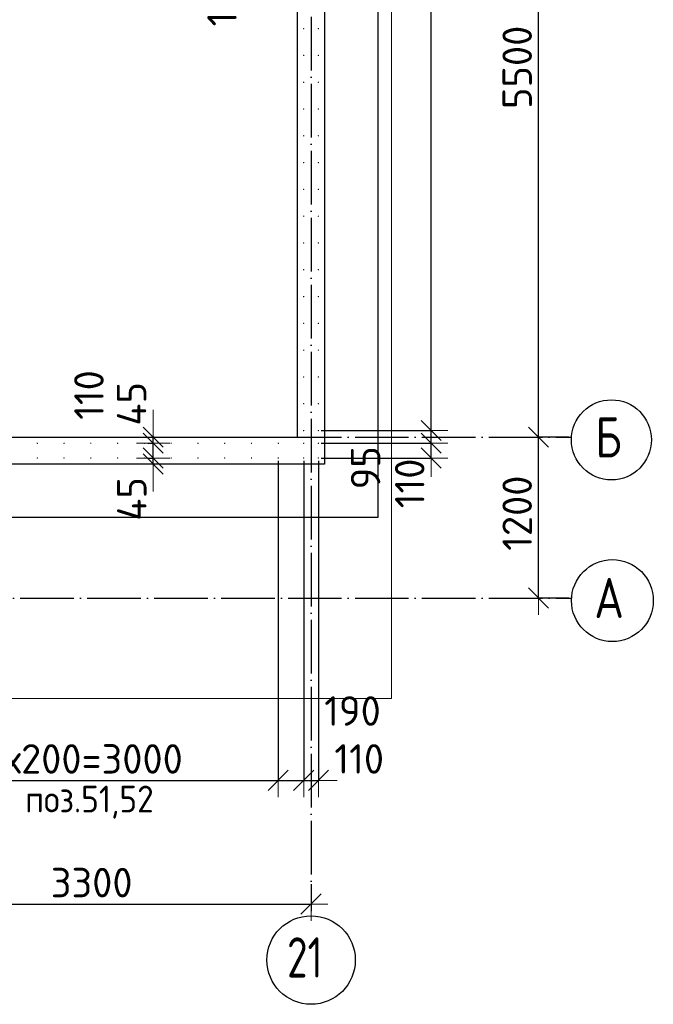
# Model space of a CAD drawing. Header units: millimetres. Extents: x 123094 to 184385, y 26948 to 48500.
# Tile 76 of 104: x 165203 to 169937, y 26967 to 34317. Entities that reach past the tile are written whole.
import ezdxf

# ---------------------------------------------------------------- set-up
doc = ezdxf.new("R2010")
doc.units = ezdxf.units.MM
doc.header["$PDMODE"] = 65
doc.linetypes.add('______11', pattern=[500, 400, -50, 0, -50])
doc.linetypes.add('______5', pattern=[1100, 800, -100, 100, -100])
for name, color, linetype, lineweight in [('Standard', 7, 'Continuous', 25), ('Арм.стержн. Выпуски', 180, 'Continuous', 35), ('Размерная линия_ общее', 7, 'Continuous', 13), ('Стена_ общее', 7, 'Continuous', 35), ('Фундамент_ общее', 7, 'Continuous', 35)]:
    doc.layers.add(name, color=color, linetype=linetype, lineweight=lineweight)
doc.layers.add('Осевая линия_ общее', color=7, linetype='______5', lineweight=13, true_color=0xa0a0a0)
doc.styles.add('ISOCPEUR', font='ISOCPEUR')
doc.dimstyles.new('DIMSTYLE_2', dxfattribs={"dimtxt": 220, "dimasz": 250, "dimexe": 0, "dimexo": 0, "dimgap": 110, "dimtad": 2, "dimdec": 0, "dimrnd": 5, "dimzin": 12, "dimdsep": 46, "dimtxsty": 'ISOCPEUR', "dimblk1": 'ALL_ML_STRICH', "dimblk2": 'ALL_ML_STRICH', "dimsah": 1, "dimcen": 0, "dimclrd": 7, "dimclre": 256, "dimclrt": 7, "dimadec": 0, "dimazin": 0, "dimtfac": 1, "dimtdec": 0, "dimtix": 1, "dimtmove": 2, "dimatfit": 3, "dimfxl": 0, "dimtzin": 0, "dimlwd": 0, "dimlwe": -3, "dimarcsym": 0})
doc.dimstyles.new('DIMSTYLE_3', dxfattribs={"dimtxt": 220, "dimasz": 250, "dimexe": 0, "dimexo": 0, "dimgap": 110, "dimtad": 2, "dimdec": 0, "dimrnd": 5, "dimzin": 12, "dimdsep": 46, "dimtxsty": 'ISOCPEUR', "dimblk1": 'ALL_ML_STRICH', "dimblk2": 'ALL_ML_STRICH', "dimsah": 1, "dimcen": 0, "dimclrd": 7, "dimclre": 256, "dimclrt": 7, "dimadec": 0, "dimazin": 0, "dimtfac": 1, "dimtdec": 0, "dimtix": 1, "dimtmove": 2, "dimatfit": 3, "dimfxl": 0, "dimtzin": 0, "dimlwd": 0, "dimlwe": -3, "dimarcsym": 0})
doc.dimstyles.new('DIMSTYLE_5', dxfattribs={"dimtxt": 220, "dimasz": 250, "dimexe": 0, "dimexo": 0, "dimgap": 110, "dimtad": 2, "dimdec": 0, "dimrnd": 5, "dimzin": 12, "dimdsep": 46, "dimtxsty": 'ISOCPEUR', "dimblk1": 'ALL_ML_STRICH', "dimblk2": 'ALL_ML_STRICH', "dimsah": 1, "dimcen": 0, "dimclrd": 7, "dimclre": 256, "dimclrt": 7, "dimadec": 0, "dimazin": 0, "dimtfac": 1, "dimtdec": 0, "dimtix": 1, "dimtmove": 2, "dimatfit": 3, "dimfxl": 0, "dimtvp": 1.2, "dimtzin": 0, "dimlwd": 0, "dimlwe": -3, "dimarcsym": 0})

# ---------------------------------------------------------------- blocks, each defined once
blk = doc.blocks.new('ALL_ML_STRICH')
at = {"color": 0, "linetype": 'ByBlock', "lineweight": -2}
for p, q in [((-0.3, -0.3), (0.3, 0.3)), ((0, -0.5), (0, 0.5)), ((-1, 0), (0.5, 0))]:
    blk.add_line(p, q, dxfattribs=at)
blk = doc.blocks.new('*D4')
at = {"layer": 'DEFPOINTS', "color": 7, "linetype": 'Continuous', "lineweight": 13, "transparency": 33554687}
for p in [(169325.4, 31200), (169080, 30000), (169325.4, 30000)]:
    blk.add_point(p, dxfattribs=at)
at = {"layer": 'Размерная линия_ общее', "color": 253, "linetype": 'Continuous', "lineweight": -2, "true_color": 0xa0a0a0, "transparency": 33554687}
for p, q in [((169305.4, 31200), (169080, 31200)), ((169305.4, 30000), (169080, 30000))]:
    blk.add_line(p, q, dxfattribs=at)
at = {"layer": 'Размерная линия_ общее', "color": 7, "linetype": 'Continuous', "lineweight": -2, "transparency": 33554687}
blk.add_line((169080, 30000), (169080, 31200), dxfattribs=at)
at = {"layer": 'Размерная линия_ общее', "color": 7, "linetype": 'Continuous', "lineweight": 13, "transparency": 33554687, "xscale": 250, "yscale": 250, "zscale": 250}
for p, rotation in [((169080, 31200), 90), ((169080, 30000), 270)]:
    blk.add_blockref('ALL_ML_STRICH', p, dxfattribs=dict(at, rotation=rotation))
at = {"layer": 'Размерная линия_ общее', "color": 7, "linetype": 'Continuous', "lineweight": 13, "transparency": 33554687, "insert": (168920, 30633), "char_height": 220, "width": 880, "attachment_point": 5, "rotation": 90, "style": 'ISOCPEUR'}
blk.add_mtext('\\A1;{1200}', dxfattribs=at)
blk = doc.blocks.new('*D5')
at = {"layer": 'DEFPOINTS', "color": 7, "linetype": 'Continuous', "lineweight": 13, "transparency": 33554687}
for p in [(169325.4, 36700), (169080, 31200), (169325.4, 31200)]:
    blk.add_point(p, dxfattribs=at)
at = {"layer": 'Размерная линия_ общее', "color": 253, "linetype": 'Continuous', "lineweight": -2, "true_color": 0xa0a0a0, "transparency": 33554687}
for p, q in [((169305.4, 36700), (169080, 36700)), ((169305.4, 31200), (169080, 31200))]:
    blk.add_line(p, q, dxfattribs=at)
at = {"layer": 'Размерная линия_ общее', "color": 7, "linetype": 'Continuous', "lineweight": -2, "transparency": 33554687}
blk.add_line((169080, 31200), (169080, 36700), dxfattribs=at)
at = {"layer": 'Размерная линия_ общее', "color": 7, "linetype": 'Continuous', "lineweight": 13, "transparency": 33554687, "xscale": 250, "yscale": 250, "zscale": 250}
for p, rotation in [((169080, 36700), 90), ((169080, 31200), 270)]:
    blk.add_blockref('ALL_ML_STRICH', p, dxfattribs=dict(at, rotation=rotation))
at = {"layer": 'Размерная линия_ общее', "color": 7, "linetype": 'Continuous', "lineweight": 13, "transparency": 33554687, "insert": (168920, 33961), "char_height": 220, "width": 880, "attachment_point": 5, "rotation": 90, "style": 'ISOCPEUR'}
blk.add_mtext('\\A1;{5500}', dxfattribs=at)
blk = doc.blocks.new('*D11')
at = {"layer": 'DEFPOINTS', "color": 7, "linetype": 'Continuous', "lineweight": 13, "transparency": 33554687}
for p in [(167435, 31155), (167435, 31045), (168276.8, 31045)]:
    blk.add_point(p, dxfattribs=at)
at = {"layer": 'Размерная линия_ общее', "color": 253, "linetype": 'Continuous', "lineweight": -2, "true_color": 0xa0a0a0, "transparency": 33554687}
for p, q in [((167455, 31155), (168276.8, 31155)), ((167455, 31045), (168276.8, 31045))]:
    blk.add_line(p, q, dxfattribs=at)
at = {"layer": 'Размерная линия_ общее', "color": 7, "linetype": 'Continuous', "lineweight": -2, "transparency": 33554687}
blk.add_line((168276.8, 31045), (168276.8, 31155), dxfattribs=at)
at = {"layer": 'Размерная линия_ общее', "color": 7, "linetype": 'Continuous', "lineweight": 13, "transparency": 33554687, "xscale": 250, "yscale": 250, "zscale": 250}
for p, rotation in [((168276.8, 31045), 270), ((168276.8, 31155), 90)]:
    blk.add_blockref('ALL_ML_STRICH', p, dxfattribs=dict(at, rotation=rotation))
at = {"layer": 'Размерная линия_ общее', "color": 7, "linetype": 'Continuous', "lineweight": 13, "transparency": 33554687, "insert": (168117.1, 30855.4), "char_height": 220, "width": 660, "attachment_point": 5, "rotation": 90, "style": 'ISOCPEUR'}
blk.add_mtext('\\A1;{110}', dxfattribs=at)
blk = doc.blocks.new('*D12')
at = {"layer": 'DEFPOINTS', "color": 7, "linetype": 'Continuous', "lineweight": 13, "transparency": 33554687}
for p in [(167435, 31250), (167435, 31155), (168276.8, 31155)]:
    blk.add_point(p, dxfattribs=at)
at = {"layer": 'Размерная линия_ общее', "color": 253, "linetype": 'Continuous', "lineweight": -2, "true_color": 0xa0a0a0, "transparency": 33554687}
for p, q in [((167455, 31250), (168276.8, 31250)), ((167455, 31155), (168276.8, 31155))]:
    blk.add_line(p, q, dxfattribs=at)
at = {"layer": 'Размерная линия_ общее', "color": 7, "linetype": 'Continuous', "lineweight": -2, "transparency": 33554687}
blk.add_line((168276.8, 31155), (168276.8, 31250), dxfattribs=at)
at = {"layer": 'Размерная линия_ общее', "color": 7, "linetype": 'Continuous', "lineweight": 13, "transparency": 33554687, "xscale": 250, "yscale": 250, "zscale": 250}
for p, rotation in [((168276.8, 31155), 270), ((168276.8, 31250), 90)]:
    blk.add_blockref('ALL_ML_STRICH', p, dxfattribs=dict(at, rotation=rotation))
at = {"layer": 'Размерная линия_ общее', "color": 7, "linetype": 'Continuous', "lineweight": 13, "transparency": 33554687, "insert": (167787.5, 30972.1), "char_height": 220, "width": 440, "attachment_point": 5, "rotation": 90, "style": 'ISOCPEUR'}
blk.add_mtext('\\A1;{95}', dxfattribs=at)
blk = doc.blocks.new('*D13')
at = {"layer": 'DEFPOINTS', "color": 7, "linetype": 'Continuous', "lineweight": 13, "transparency": 33554687}
for p in [(167435, 43850), (167435, 31250), (168276.8, 31250)]:
    blk.add_point(p, dxfattribs=at)
at = {"layer": 'Размерная линия_ общее', "color": 253, "linetype": 'Continuous', "lineweight": -2, "true_color": 0xa0a0a0, "transparency": 33554687}
for p, q in [((167455, 43850), (168276.8, 43850)), ((167455, 31250), (168276.8, 31250))]:
    blk.add_line(p, q, dxfattribs=at)
at = {"layer": 'Размерная линия_ общее', "color": 7, "linetype": 'Continuous', "lineweight": -2, "transparency": 33554687}
blk.add_line((168276.8, 31250), (168276.8, 43850), dxfattribs=at)
at = {"layer": 'Размерная линия_ общее', "color": 7, "linetype": 'Continuous', "lineweight": 13, "transparency": 33554687, "xscale": 250, "yscale": 250, "zscale": 250}
for p, rotation in [((168276.8, 43850), 90), ((168276.8, 31250), 270)]:
    blk.add_blockref('ALL_ML_STRICH', p, dxfattribs=dict(at, rotation=rotation))
at = {"layer": 'Размерная линия_ общее', "color": 7, "linetype": 'Continuous', "lineweight": 13, "transparency": 33554687, "insert": (168006.8, 36659), "char_height": 220, "width": 11, "attachment_point": 1, "rotation": 90, "line_spacing_factor": 0.60241, "style": 'ISOCPEUR'}
blk.add_mtext('63х200=12600', dxfattribs=at)
blk = doc.blocks.new('*D38')
at = {"layer": 'DEFPOINTS', "color": 7, "linetype": 'Continuous', "lineweight": 13, "transparency": 33554687}
for p in [(167380, 27883.7), (164080, 27797), (164080, 27715.7)]:
    blk.add_point(p, dxfattribs=at)
at = {"layer": 'Размерная линия_ общее', "color": 253, "linetype": 'Continuous', "lineweight": -2, "true_color": 0xa0a0a0, "transparency": 33554687}
for p, q in [((167380, 27863.7), (167380, 27715.7)), ((164080, 27777), (164080, 27715.7))]:
    blk.add_line(p, q, dxfattribs=at)
at = {"layer": 'Размерная линия_ общее', "color": 7, "linetype": 'Continuous', "lineweight": -2, "transparency": 33554687}
blk.add_line((164080, 27715.7), (167380, 27715.7), dxfattribs=at)
at = {"layer": 'Размерная линия_ общее', "color": 7, "linetype": 'Continuous', "lineweight": 13, "transparency": 33554687, "xscale": 250, "yscale": 250, "zscale": 250, "rotation": 180}
blk.add_blockref('ALL_ML_STRICH', (164080, 27715.7), dxfattribs=at)
at = {"layer": 'Размерная линия_ общее', "color": 7, "linetype": 'Continuous', "lineweight": 13, "transparency": 33554687, "xscale": 250, "yscale": 250, "zscale": 250}
blk.add_blockref('ALL_ML_STRICH', (167380, 27715.7), dxfattribs=at)
at = {"layer": 'Размерная линия_ общее', "color": 7, "linetype": 'Continuous', "lineweight": 13, "transparency": 33554687, "insert": (165741, 27875.7), "char_height": 220, "width": 880, "attachment_point": 5, "style": 'ISOCPEUR'}
blk.add_mtext('\\A1;{3300}', dxfattribs=at)
blk = doc.blocks.new('*D111')
at = {"layer": 'DEFPOINTS', "color": 7, "linetype": 'Continuous', "lineweight": 13, "transparency": 33554687}
for p in [(166145.4, 31045), (166200.8, 31000), (166240.1, 31000)]:
    blk.add_point(p, dxfattribs=at)
at = {"layer": 'Размерная линия_ общее', "color": 253, "linetype": 'Continuous', "lineweight": -2, "true_color": 0xa0a0a0, "transparency": 33554687}
for p, q in [((166165.4, 31045), (166200.8, 31045)), ((166220.1, 31000), (166200.8, 31000))]:
    blk.add_line(p, q, dxfattribs=at)
at = {"layer": 'Размерная линия_ общее', "color": 7, "linetype": 'Continuous', "lineweight": -2, "transparency": 33554687}
blk.add_line((166200.8, 31000), (166200.8, 31045), dxfattribs=at)
at = {"layer": 'Размерная линия_ общее', "color": 7, "linetype": 'Continuous', "lineweight": 13, "transparency": 33554687, "xscale": 250, "yscale": 250, "zscale": 250}
for p, rotation in [((166200.8, 31000), 270), ((166200.8, 31045), 90)]:
    blk.add_blockref('ALL_ML_STRICH', p, dxfattribs=dict(at, rotation=rotation))
at = {"layer": 'Размерная линия_ общее', "color": 7, "linetype": 'Continuous', "lineweight": 13, "transparency": 33554687, "insert": (166041.2, 30739.6), "char_height": 220, "width": 440, "attachment_point": 5, "rotation": 90, "style": 'ISOCPEUR'}
blk.add_mtext('\\A1;{45}', dxfattribs=at)
blk = doc.blocks.new('*D112')
at = {"layer": 'DEFPOINTS', "color": 7, "linetype": 'Continuous', "lineweight": 13, "transparency": 33554687}
for p in [(166140.4, 31155), (166145.4, 31045), (166200.8, 31045)]:
    blk.add_point(p, dxfattribs=at)
at = {"layer": 'Размерная линия_ общее', "color": 253, "linetype": 'Continuous', "lineweight": -2, "true_color": 0xa0a0a0, "transparency": 33554687}
for p, q in [((166160.4, 31155), (166200.8, 31155)), ((166165.4, 31045), (166200.8, 31045))]:
    blk.add_line(p, q, dxfattribs=at)
at = {"layer": 'Размерная линия_ общее', "color": 7, "linetype": 'Continuous', "lineweight": -2, "transparency": 33554687}
blk.add_line((166200.8, 31045), (166200.8, 31155), dxfattribs=at)
at = {"layer": 'Размерная линия_ общее', "color": 7, "linetype": 'Continuous', "lineweight": 13, "transparency": 33554687, "xscale": 250, "yscale": 250, "zscale": 250}
for p, rotation in [((166200.8, 31045), 270), ((166200.8, 31155), 90)]:
    blk.add_blockref('ALL_ML_STRICH', p, dxfattribs=dict(at, rotation=rotation))
at = {"layer": 'Размерная линия_ общее', "color": 7, "linetype": 'Continuous', "lineweight": 13, "transparency": 33554687, "insert": (165720.9, 31515.2), "char_height": 220, "width": 660, "attachment_point": 5, "rotation": 90, "style": 'ISOCPEUR'}
blk.add_mtext('\\A1;{110}', dxfattribs=at)
blk = doc.blocks.new('*D113')
at = {"layer": 'DEFPOINTS', "color": 7, "linetype": 'Continuous', "lineweight": 13, "transparency": 33554687}
for p in [(166229.2, 31200), (166140.4, 31155), (166200.8, 31155)]:
    blk.add_point(p, dxfattribs=at)
at = {"layer": 'Размерная линия_ общее', "color": 253, "linetype": 'Continuous', "lineweight": -2, "true_color": 0xa0a0a0, "transparency": 33554687}
for p, q in [((166209.2, 31200), (166200.8, 31200)), ((166160.4, 31155), (166200.8, 31155))]:
    blk.add_line(p, q, dxfattribs=at)
at = {"layer": 'Размерная линия_ общее', "color": 7, "linetype": 'Continuous', "lineweight": -2, "transparency": 33554687}
blk.add_line((166200.8, 31155), (166200.8, 31200), dxfattribs=at)
at = {"layer": 'Размерная линия_ общее', "color": 7, "linetype": 'Continuous', "lineweight": 13, "transparency": 33554687, "xscale": 250, "yscale": 250, "zscale": 250}
for p, rotation in [((166200.8, 31155), 270), ((166200.8, 31200), 90)]:
    blk.add_blockref('ALL_ML_STRICH', p, dxfattribs=dict(at, rotation=rotation))
at = {"layer": 'Размерная линия_ общее', "color": 7, "linetype": 'Continuous', "lineweight": 13, "transparency": 33554687, "insert": (166039.5, 31449.4), "char_height": 220, "width": 440, "attachment_point": 5, "rotation": 90, "style": 'ISOCPEUR'}
blk.add_mtext('\\A1;{45}', dxfattribs=at)
blk = doc.blocks.new('*D159')
at = {"layer": 'DEFPOINTS', "color": 7, "linetype": 'Continuous', "lineweight": 13, "transparency": 33554687}
for p in [(167325, 34563.7), (167435, 34558.7), (167435, 34503.3)]:
    blk.add_point(p, dxfattribs=at)
at = {"layer": 'Размерная линия_ общее', "color": 253, "linetype": 'Continuous', "lineweight": -2, "true_color": 0xa0a0a0, "transparency": 33554687}
for p, q in [((167325, 34543.7), (167325, 34503.3)), ((167435, 34538.7), (167435, 34503.3))]:
    blk.add_line(p, q, dxfattribs=at)
at = {"layer": 'Размерная линия_ общее', "color": 7, "linetype": 'Continuous', "lineweight": -2, "transparency": 33554687}
blk.add_line((167435, 34503.3), (167325, 34503.3), dxfattribs=at)
at = {"layer": 'Размерная линия_ общее', "color": 7, "linetype": 'Continuous', "lineweight": 13, "transparency": 33554687, "xscale": 250, "yscale": 250, "zscale": 250}
for p, rotation in [((167435, 34503.3), 360), ((167325, 34503.3), 180)]:
    blk.add_blockref('ALL_ML_STRICH', p, dxfattribs=dict(at, rotation=rotation))
at = {"layer": 'Размерная линия_ общее', "color": 7, "linetype": 'Continuous', "lineweight": 13, "transparency": 33554687, "insert": (166714.8, 34451.9), "char_height": 220, "width": 660, "attachment_point": 5, "rotation": 90, "style": 'ISOCPEUR'}
blk.add_mtext('\\A1;{110}', dxfattribs=at)
blk = doc.blocks.new('*D377')
at = {"layer": 'DEFPOINTS', "color": 7, "linetype": 'Continuous', "lineweight": 13, "transparency": 33554687}
for p in [(167135, 31045), (164135, 29795), (164135, 28639)]:
    blk.add_point(p, dxfattribs=at)
at = {"layer": 'Размерная линия_ общее', "color": 253, "linetype": 'Continuous', "lineweight": -2, "true_color": 0xa0a0a0, "transparency": 33554687}
for p, q in [((167135, 31025), (167135, 28639)), ((164135, 29775), (164135, 28639))]:
    blk.add_line(p, q, dxfattribs=at)
at = {"layer": 'Размерная линия_ общее', "color": 7, "linetype": 'Continuous', "lineweight": -2, "transparency": 33554687}
blk.add_line((164135, 28639), (167135, 28639), dxfattribs=at)
at = {"layer": 'Размерная линия_ общее', "color": 7, "linetype": 'Continuous', "lineweight": 13, "transparency": 33554687, "xscale": 250, "yscale": 250, "zscale": 250, "rotation": 180}
blk.add_blockref('ALL_ML_STRICH', (164135, 28639), dxfattribs=at)
at = {"layer": 'Размерная линия_ общее', "color": 7, "linetype": 'Continuous', "lineweight": 13, "transparency": 33554687, "xscale": 250, "yscale": 250, "zscale": 250}
blk.add_blockref('ALL_ML_STRICH', (167135, 28639), dxfattribs=at)
at = {"layer": 'Размерная линия_ общее', "color": 7, "linetype": 'Continuous', "lineweight": 13, "transparency": 33554687, "insert": (164821, 28909), "char_height": 220, "width": 11, "attachment_point": 1, "line_spacing_factor": 0.60241, "style": 'ISOCPEUR'}
blk.add_mtext('15х200=3000', dxfattribs=at)
blk = doc.blocks.new('*D378')
at = {"layer": 'DEFPOINTS', "color": 7, "linetype": 'Continuous', "lineweight": 13, "transparency": 33554687}
for p in [(167135, 31045), (167325, 31045), (167135, 28639)]:
    blk.add_point(p, dxfattribs=at)
at = {"layer": 'Размерная линия_ общее', "color": 253, "linetype": 'Continuous', "lineweight": -2, "true_color": 0xa0a0a0, "transparency": 33554687}
for p, q in [((167135, 31025), (167135, 28639)), ((167325, 31025), (167325, 28639))]:
    blk.add_line(p, q, dxfattribs=at)
at = {"layer": 'Размерная линия_ общее', "color": 7, "linetype": 'Continuous', "lineweight": -2, "transparency": 33554687}
blk.add_line((167135, 28639), (167325, 28639), dxfattribs=at)
at = {"layer": 'Размерная линия_ общее', "color": 7, "linetype": 'Continuous', "lineweight": 13, "transparency": 33554687, "xscale": 250, "yscale": 250, "zscale": 250, "rotation": 180}
blk.add_blockref('ALL_ML_STRICH', (167135, 28639), dxfattribs=at)
at = {"layer": 'Размерная линия_ общее', "color": 7, "linetype": 'Continuous', "lineweight": 13, "transparency": 33554687, "xscale": 250, "yscale": 250, "zscale": 250}
blk.add_blockref('ALL_ML_STRICH', (167325, 28639), dxfattribs=at)
at = {"layer": 'Размерная линия_ общее', "color": 7, "linetype": 'Continuous', "lineweight": 13, "transparency": 33554687, "insert": (167689.8, 29156.6), "char_height": 220, "width": 660, "attachment_point": 5, "style": 'ISOCPEUR'}
blk.add_mtext('\\A1;{190}', dxfattribs=at)
blk = doc.blocks.new('*D379')
at = {"layer": 'DEFPOINTS', "color": 7, "linetype": 'Continuous', "lineweight": 13, "transparency": 33554687}
for p in [(167325, 31045), (167435, 31045), (167325, 28639)]:
    blk.add_point(p, dxfattribs=at)
at = {"layer": 'Размерная линия_ общее', "color": 253, "linetype": 'Continuous', "lineweight": -2, "true_color": 0xa0a0a0, "transparency": 33554687}
for p, q in [((167325, 31025), (167325, 28639)), ((167435, 31025), (167435, 28639))]:
    blk.add_line(p, q, dxfattribs=at)
at = {"layer": 'Размерная линия_ общее', "color": 7, "linetype": 'Continuous', "lineweight": -2, "transparency": 33554687}
blk.add_line((167325, 28639), (167435, 28639), dxfattribs=at)
at = {"layer": 'Размерная линия_ общее', "color": 7, "linetype": 'Continuous', "lineweight": 13, "transparency": 33554687, "xscale": 250, "yscale": 250, "zscale": 250}
blk.add_blockref('ALL_ML_STRICH', (167435, 28639), dxfattribs=at)
at = {"layer": 'Размерная линия_ общее', "color": 7, "linetype": 'Continuous', "lineweight": 13, "transparency": 33554687, "xscale": 250, "yscale": 250, "zscale": 250, "rotation": 180}
blk.add_blockref('ALL_ML_STRICH', (167325, 28639), dxfattribs=at)
at = {"layer": 'Размерная линия_ общее', "color": 7, "linetype": 'Continuous', "lineweight": 13, "transparency": 33554687, "insert": (167739.7, 28799), "char_height": 220, "width": 660, "attachment_point": 5, "style": 'ISOCPEUR'}
blk.add_mtext('\\A1;{110}', dxfattribs=at)

msp = doc.modelspace()

# ---------------------------------------------------------------- hatches: boundary and pattern name
at = {"layer": 'Арм.стержн. Выпуски', "linetype": 'Continuous', "lineweight": 35, "transparency": 33554687}
for points in [[(167330, 34250), (167329.6, 34251.9), (167328.5, 34253.5), (167326.9, 34254.6), (167325, 34255), (167323.1, 34254.6), (167321.5, 34253.5), (167320.4, 34251.9), (167320, 34250), (167320.4, 34248.1), (167321.5, 34246.5), (167323.1, 34245.4), (167325, 34245), (167326.9, 34245.4), (167328.5, 34246.5), (167329.6, 34248.1)], [(167440, 34250), (167439.6, 34251.9), (167438.5, 34253.5), (167436.9, 34254.6), (167435, 34255), (167433.1, 34254.6), (167431.5, 34253.5), (167430.4, 34251.9), (167430, 34250), (167430.4, 34248.1), (167431.5, 34246.5), (167433.1, 34245.4), (167435, 34245), (167436.9, 34245.4), (167438.5, 34246.5), (167439.6, 34248.1)], [(167330, 34050), (167329.6, 34051.9), (167328.5, 34053.5), (167326.9, 34054.6), (167325, 34055), (167323.1, 34054.6), (167321.5, 34053.5), (167320.4, 34051.9), (167320, 34050), (167320.4, 34048.1), (167321.5, 34046.5), (167323.1, 34045.4), (167325, 34045), (167326.9, 34045.4), (167328.5, 34046.5), (167329.6, 34048.1)], [(167440, 34050), (167439.6, 34051.9), (167438.5, 34053.5), (167436.9, 34054.6), (167435, 34055), (167433.1, 34054.6), (167431.5, 34053.5), (167430.4, 34051.9), (167430, 34050), (167430.4, 34048.1), (167431.5, 34046.5), (167433.1, 34045.4), (167435, 34045), (167436.9, 34045.4), (167438.5, 34046.5), (167439.6, 34048.1)], [(167330, 33850), (167329.6, 33851.9), (167328.5, 33853.5), (167326.9, 33854.6), (167325, 33855), (167323.1, 33854.6), (167321.5, 33853.5), (167320.4, 33851.9), (167320, 33850), (167320.4, 33848.1), (167321.5, 33846.5), (167323.1, 33845.4), (167325, 33845), (167326.9, 33845.4), (167328.5, 33846.5), (167329.6, 33848.1)], [(167440, 33850), (167439.6, 33851.9), (167438.5, 33853.5), (167436.9, 33854.6), (167435, 33855), (167433.1, 33854.6), (167431.5, 33853.5), (167430.4, 33851.9), (167430, 33850), (167430.4, 33848.1), (167431.5, 33846.5), (167433.1, 33845.4), (167435, 33845), (167436.9, 33845.4), (167438.5, 33846.5), (167439.6, 33848.1)], [(167330, 33650), (167329.6, 33651.9), (167328.5, 33653.5), (167326.9, 33654.6), (167325, 33655), (167323.1, 33654.6), (167321.5, 33653.5), (167320.4, 33651.9), (167320, 33650), (167320.4, 33648.1), (167321.5, 33646.5), (167323.1, 33645.4), (167325, 33645), (167326.9, 33645.4), (167328.5, 33646.5), (167329.6, 33648.1)], [(167440, 33650), (167439.6, 33651.9), (167438.5, 33653.5), (167436.9, 33654.6), (167435, 33655), (167433.1, 33654.6), (167431.5, 33653.5), (167430.4, 33651.9), (167430, 33650), (167430.4, 33648.1), (167431.5, 33646.5), (167433.1, 33645.4), (167435, 33645), (167436.9, 33645.4), (167438.5, 33646.5), (167439.6, 33648.1)], [(167330, 33450), (167329.6, 33451.9), (167328.5, 33453.5), (167326.9, 33454.6), (167325, 33455), (167323.1, 33454.6), (167321.5, 33453.5), (167320.4, 33451.9), (167320, 33450), (167320.4, 33448.1), (167321.5, 33446.5), (167323.1, 33445.4), (167325, 33445), (167326.9, 33445.4), (167328.5, 33446.5), (167329.6, 33448.1)], [(167440, 33450), (167439.6, 33451.9), (167438.5, 33453.5), (167436.9, 33454.6), (167435, 33455), (167433.1, 33454.6), (167431.5, 33453.5), (167430.4, 33451.9), (167430, 33450), (167430.4, 33448.1), (167431.5, 33446.5), (167433.1, 33445.4), (167435, 33445), (167436.9, 33445.4), (167438.5, 33446.5), (167439.6, 33448.1)], [(167330, 33250), (167329.6, 33251.9), (167328.5, 33253.5), (167326.9, 33254.6), (167325, 33255), (167323.1, 33254.6), (167321.5, 33253.5), (167320.4, 33251.9), (167320, 33250), (167320.4, 33248.1), (167321.5, 33246.5), (167323.1, 33245.4), (167325, 33245), (167326.9, 33245.4), (167328.5, 33246.5), (167329.6, 33248.1)], [(167440, 33250), (167439.6, 33251.9), (167438.5, 33253.5), (167436.9, 33254.6), (167435, 33255), (167433.1, 33254.6), (167431.5, 33253.5), (167430.4, 33251.9), (167430, 33250), (167430.4, 33248.1), (167431.5, 33246.5), (167433.1, 33245.4), (167435, 33245), (167436.9, 33245.4), (167438.5, 33246.5), (167439.6, 33248.1)], [(167330, 33050), (167329.6, 33051.9), (167328.5, 33053.5), (167326.9, 33054.6), (167325, 33055), (167323.1, 33054.6), (167321.5, 33053.5), (167320.4, 33051.9), (167320, 33050), (167320.4, 33048.1), (167321.5, 33046.5), (167323.1, 33045.4), (167325, 33045), (167326.9, 33045.4), (167328.5, 33046.5), (167329.6, 33048.1)], [(167440, 33050), (167439.6, 33051.9), (167438.5, 33053.5), (167436.9, 33054.6), (167435, 33055), (167433.1, 33054.6), (167431.5, 33053.5), (167430.4, 33051.9), (167430, 33050), (167430.4, 33048.1), (167431.5, 33046.5), (167433.1, 33045.4), (167435, 33045), (167436.9, 33045.4), (167438.5, 33046.5), (167439.6, 33048.1)], [(167330, 32850), (167329.6, 32851.9), (167328.5, 32853.5), (167326.9, 32854.6), (167325, 32855), (167323.1, 32854.6), (167321.5, 32853.5), (167320.4, 32851.9), (167320, 32850), (167320.4, 32848.1), (167321.5, 32846.5), (167323.1, 32845.4), (167325, 32845), (167326.9, 32845.4), (167328.5, 32846.5), (167329.6, 32848.1)], [(167440, 32850), (167439.6, 32851.9), (167438.5, 32853.5), (167436.9, 32854.6), (167435, 32855), (167433.1, 32854.6), (167431.5, 32853.5), (167430.4, 32851.9), (167430, 32850), (167430.4, 32848.1), (167431.5, 32846.5), (167433.1, 32845.4), (167435, 32845), (167436.9, 32845.4), (167438.5, 32846.5), (167439.6, 32848.1)], [(167330, 32650), (167329.6, 32651.9), (167328.5, 32653.5), (167326.9, 32654.6), (167325, 32655), (167323.1, 32654.6), (167321.5, 32653.5), (167320.4, 32651.9), (167320, 32650), (167320.4, 32648.1), (167321.5, 32646.5), (167323.1, 32645.4), (167325, 32645), (167326.9, 32645.4), (167328.5, 32646.5), (167329.6, 32648.1)], [(167440, 32650), (167439.6, 32651.9), (167438.5, 32653.5), (167436.9, 32654.6), (167435, 32655), (167433.1, 32654.6), (167431.5, 32653.5), (167430.4, 32651.9), (167430, 32650), (167430.4, 32648.1), (167431.5, 32646.5), (167433.1, 32645.4), (167435, 32645), (167436.9, 32645.4), (167438.5, 32646.5), (167439.6, 32648.1)], [(167330, 32450), (167329.6, 32451.9), (167328.5, 32453.5), (167326.9, 32454.6), (167325, 32455), (167323.1, 32454.6), (167321.5, 32453.5), (167320.4, 32451.9), (167320, 32450), (167320.4, 32448.1), (167321.5, 32446.5), (167323.1, 32445.4), (167325, 32445), (167326.9, 32445.4), (167328.5, 32446.5), (167329.6, 32448.1)], [(167440, 32450), (167439.6, 32451.9), (167438.5, 32453.5), (167436.9, 32454.6), (167435, 32455), (167433.1, 32454.6), (167431.5, 32453.5), (167430.4, 32451.9), (167430, 32450), (167430.4, 32448.1), (167431.5, 32446.5), (167433.1, 32445.4), (167435, 32445), (167436.9, 32445.4), (167438.5, 32446.5), (167439.6, 32448.1)], [(167330, 32250), (167329.6, 32251.9), (167328.5, 32253.5), (167326.9, 32254.6), (167325, 32255), (167323.1, 32254.6), (167321.5, 32253.5), (167320.4, 32251.9), (167320, 32250), (167320.4, 32248.1), (167321.5, 32246.5), (167323.1, 32245.4), (167325, 32245), (167326.9, 32245.4), (167328.5, 32246.5), (167329.6, 32248.1)], [(167440, 32250), (167439.6, 32251.9), (167438.5, 32253.5), (167436.9, 32254.6), (167435, 32255), (167433.1, 32254.6), (167431.5, 32253.5), (167430.4, 32251.9), (167430, 32250), (167430.4, 32248.1), (167431.5, 32246.5), (167433.1, 32245.4), (167435, 32245), (167436.9, 32245.4), (167438.5, 32246.5), (167439.6, 32248.1)], [(167330, 32050), (167329.6, 32051.9), (167328.5, 32053.5), (167326.9, 32054.6), (167325, 32055), (167323.1, 32054.6), (167321.5, 32053.5), (167320.4, 32051.9), (167320, 32050), (167320.4, 32048.1), (167321.5, 32046.5), (167323.1, 32045.4), (167325, 32045), (167326.9, 32045.4), (167328.5, 32046.5), (167329.6, 32048.1)], [(167440, 32050), (167439.6, 32051.9), (167438.5, 32053.5), (167436.9, 32054.6), (167435, 32055), (167433.1, 32054.6), (167431.5, 32053.5), (167430.4, 32051.9), (167430, 32050), (167430.4, 32048.1), (167431.5, 32046.5), (167433.1, 32045.4), (167435, 32045), (167436.9, 32045.4), (167438.5, 32046.5), (167439.6, 32048.1)], [(167330, 31850), (167329.6, 31851.9), (167328.5, 31853.5), (167326.9, 31854.6), (167325, 31855), (167323.1, 31854.6), (167321.5, 31853.5), (167320.4, 31851.9), (167320, 31850), (167320.4, 31848.1), (167321.5, 31846.5), (167323.1, 31845.4), (167325, 31845), (167326.9, 31845.4), (167328.5, 31846.5), (167329.6, 31848.1)], [(167440, 31850), (167439.6, 31851.9), (167438.5, 31853.5), (167436.9, 31854.6), (167435, 31855), (167433.1, 31854.6), (167431.5, 31853.5), (167430.4, 31851.9), (167430, 31850), (167430.4, 31848.1), (167431.5, 31846.5), (167433.1, 31845.4), (167435, 31845), (167436.9, 31845.4), (167438.5, 31846.5), (167439.6, 31848.1)], [(167330, 31650), (167329.6, 31651.9), (167328.5, 31653.5), (167326.9, 31654.6), (167325, 31655), (167323.1, 31654.6), (167321.5, 31653.5), (167320.4, 31651.9), (167320, 31650), (167320.4, 31648.1), (167321.5, 31646.5), (167323.1, 31645.4), (167325, 31645), (167326.9, 31645.4), (167328.5, 31646.5), (167329.6, 31648.1)], [(167440, 31650), (167439.6, 31651.9), (167438.5, 31653.5), (167436.9, 31654.6), (167435, 31655), (167433.1, 31654.6), (167431.5, 31653.5), (167430.4, 31651.9), (167430, 31650), (167430.4, 31648.1), (167431.5, 31646.5), (167433.1, 31645.4), (167435, 31645), (167436.9, 31645.4), (167438.5, 31646.5), (167439.6, 31648.1)], [(167330, 31450), (167329.6, 31451.9), (167328.5, 31453.5), (167326.9, 31454.6), (167325, 31455), (167323.1, 31454.6), (167321.5, 31453.5), (167320.4, 31451.9), (167320, 31450), (167320.4, 31448.1), (167321.5, 31446.5), (167323.1, 31445.4), (167325, 31445), (167326.9, 31445.4), (167328.5, 31446.5), (167329.6, 31448.1)], [(167440, 31450), (167439.6, 31451.9), (167438.5, 31453.5), (167436.9, 31454.6), (167435, 31455), (167433.1, 31454.6), (167431.5, 31453.5), (167430.4, 31451.9), (167430, 31450), (167430.4, 31448.1), (167431.5, 31446.5), (167433.1, 31445.4), (167435, 31445), (167436.9, 31445.4), (167438.5, 31446.5), (167439.6, 31448.1)], [(167330, 31250), (167329.6, 31251.9), (167328.5, 31253.5), (167326.9, 31254.6), (167325, 31255), (167323.1, 31254.6), (167321.5, 31253.5), (167320.4, 31251.9), (167320, 31250), (167320.4, 31248.1), (167321.5, 31246.5), (167323.1, 31245.4), (167325, 31245), (167326.9, 31245.4), (167328.5, 31246.5), (167329.6, 31248.1)], [(167440, 31250), (167439.6, 31251.9), (167438.5, 31253.5), (167436.9, 31254.6), (167435, 31255), (167433.1, 31254.6), (167431.5, 31253.5), (167430.4, 31251.9), (167430, 31250), (167430.4, 31248.1), (167431.5, 31246.5), (167433.1, 31245.4), (167435, 31245), (167436.9, 31245.4), (167438.5, 31246.5), (167439.6, 31248.1)], [(165340, 31155), (165339.6, 31156.9), (165338.5, 31158.5), (165336.9, 31159.6), (165335, 31160), (165333.1, 31159.6), (165331.5, 31158.5), (165330.4, 31156.9), (165330, 31155), (165330.4, 31153.1), (165331.5, 31151.5), (165333.1, 31150.4), (165335, 31150), (165336.9, 31150.4), (165338.5, 31151.5), (165339.6, 31153.1)], [(165540, 31155), (165539.6, 31156.9), (165538.5, 31158.5), (165536.9, 31159.6), (165535, 31160), (165533.1, 31159.6), (165531.5, 31158.5), (165530.4, 31156.9), (165530, 31155), (165530.4, 31153.1), (165531.5, 31151.5), (165533.1, 31150.4), (165535, 31150), (165536.9, 31150.4), (165538.5, 31151.5), (165539.6, 31153.1)], [(165740, 31155), (165739.6, 31156.9), (165738.5, 31158.5), (165736.9, 31159.6), (165735, 31160), (165733.1, 31159.6), (165731.5, 31158.5), (165730.4, 31156.9), (165730, 31155), (165730.4, 31153.1), (165731.5, 31151.5), (165733.1, 31150.4), (165735, 31150), (165736.9, 31150.4), (165738.5, 31151.5), (165739.6, 31153.1)], [(165940, 31155), (165939.6, 31156.9), (165938.5, 31158.5), (165936.9, 31159.6), (165935, 31160), (165933.1, 31159.6), (165931.5, 31158.5), (165930.4, 31156.9), (165930, 31155), (165930.4, 31153.1), (165931.5, 31151.5), (165933.1, 31150.4), (165935, 31150), (165936.9, 31150.4), (165938.5, 31151.5), (165939.6, 31153.1)], [(166140, 31155), (166139.6, 31156.9), (166138.5, 31158.5), (166136.9, 31159.6), (166135, 31160), (166133.1, 31159.6), (166131.5, 31158.5), (166130.4, 31156.9), (166130, 31155), (166130.4, 31153.1), (166131.5, 31151.5), (166133.1, 31150.4), (166135, 31150), (166136.9, 31150.4), (166138.5, 31151.5), (166139.6, 31153.1)], [(166340, 31155), (166339.6, 31156.9), (166338.5, 31158.5), (166336.9, 31159.6), (166335, 31160), (166333.1, 31159.6), (166331.5, 31158.5), (166330.4, 31156.9), (166330, 31155), (166330.4, 31153.1), (166331.5, 31151.5), (166333.1, 31150.4), (166335, 31150), (166336.9, 31150.4), (166338.5, 31151.5), (166339.6, 31153.1)], [(166540, 31155), (166539.6, 31156.9), (166538.5, 31158.5), (166536.9, 31159.6), (166535, 31160), (166533.1, 31159.6), (166531.5, 31158.5), (166530.4, 31156.9), (166530, 31155), (166530.4, 31153.1), (166531.5, 31151.5), (166533.1, 31150.4), (166535, 31150), (166536.9, 31150.4), (166538.5, 31151.5), (166539.6, 31153.1)], [(166740, 31155), (166739.6, 31156.9), (166738.5, 31158.5), (166736.9, 31159.6), (166735, 31160), (166733.1, 31159.6), (166731.5, 31158.5), (166730.4, 31156.9), (166730, 31155), (166730.4, 31153.1), (166731.5, 31151.5), (166733.1, 31150.4), (166735, 31150), (166736.9, 31150.4), (166738.5, 31151.5), (166739.6, 31153.1)], [(166940, 31155), (166939.6, 31156.9), (166938.5, 31158.5), (166936.9, 31159.6), (166935, 31160), (166933.1, 31159.6), (166931.5, 31158.5), (166930.4, 31156.9), (166930, 31155), (166930.4, 31153.1), (166931.5, 31151.5), (166933.1, 31150.4), (166935, 31150), (166936.9, 31150.4), (166938.5, 31151.5), (166939.6, 31153.1)], [(167140, 31155), (167139.6, 31156.9), (167138.5, 31158.5), (167136.9, 31159.6), (167135, 31160), (167133.1, 31159.6), (167131.5, 31158.5), (167130.4, 31156.9), (167130, 31155), (167130.4, 31153.1), (167131.5, 31151.5), (167133.1, 31150.4), (167135, 31150), (167136.9, 31150.4), (167138.5, 31151.5), (167139.6, 31153.1)], [(167330, 31155), (167329.6, 31156.9), (167328.5, 31158.5), (167326.9, 31159.6), (167325, 31160), (167323.1, 31159.6), (167321.5, 31158.5), (167320.4, 31156.9), (167320, 31155), (167320.4, 31153.1), (167321.5, 31151.5), (167323.1, 31150.4), (167325, 31150), (167326.9, 31150.4), (167328.5, 31151.5), (167329.6, 31153.1)], [(167440, 31155), (167439.6, 31156.9), (167438.5, 31158.5), (167436.9, 31159.6), (167435, 31160), (167433.1, 31159.6), (167431.5, 31158.5), (167430.4, 31156.9), (167430, 31155), (167430.4, 31153.1), (167431.5, 31151.5), (167433.1, 31150.4), (167435, 31150), (167436.9, 31150.4), (167438.5, 31151.5), (167439.6, 31153.1)], [(165340, 31045), (165339.6, 31046.9), (165338.5, 31048.5), (165336.9, 31049.6), (165335, 31050), (165333.1, 31049.6), (165331.5, 31048.5), (165330.4, 31046.9), (165330, 31045), (165330.4, 31043.1), (165331.5, 31041.5), (165333.1, 31040.4), (165335, 31040), (165336.9, 31040.4), (165338.5, 31041.5), (165339.6, 31043.1)], [(165540, 31045), (165539.6, 31046.9), (165538.5, 31048.5), (165536.9, 31049.6), (165535, 31050), (165533.1, 31049.6), (165531.5, 31048.5), (165530.4, 31046.9), (165530, 31045), (165530.4, 31043.1), (165531.5, 31041.5), (165533.1, 31040.4), (165535, 31040), (165536.9, 31040.4), (165538.5, 31041.5), (165539.6, 31043.1)], [(165740, 31045), (165739.6, 31046.9), (165738.5, 31048.5), (165736.9, 31049.6), (165735, 31050), (165733.1, 31049.6), (165731.5, 31048.5), (165730.4, 31046.9), (165730, 31045), (165730.4, 31043.1), (165731.5, 31041.5), (165733.1, 31040.4), (165735, 31040), (165736.9, 31040.4), (165738.5, 31041.5), (165739.6, 31043.1)], [(165940, 31045), (165939.6, 31046.9), (165938.5, 31048.5), (165936.9, 31049.6), (165935, 31050), (165933.1, 31049.6), (165931.5, 31048.5), (165930.4, 31046.9), (165930, 31045), (165930.4, 31043.1), (165931.5, 31041.5), (165933.1, 31040.4), (165935, 31040), (165936.9, 31040.4), (165938.5, 31041.5), (165939.6, 31043.1)], [(166140, 31045), (166139.6, 31046.9), (166138.5, 31048.5), (166136.9, 31049.6), (166135, 31050), (166133.1, 31049.6), (166131.5, 31048.5), (166130.4, 31046.9), (166130, 31045), (166130.4, 31043.1), (166131.5, 31041.5), (166133.1, 31040.4), (166135, 31040), (166136.9, 31040.4), (166138.5, 31041.5), (166139.6, 31043.1)], [(166340, 31045), (166339.6, 31046.9), (166338.5, 31048.5), (166336.9, 31049.6), (166335, 31050), (166333.1, 31049.6), (166331.5, 31048.5), (166330.4, 31046.9), (166330, 31045), (166330.4, 31043.1), (166331.5, 31041.5), (166333.1, 31040.4), (166335, 31040), (166336.9, 31040.4), (166338.5, 31041.5), (166339.6, 31043.1)], [(166540, 31045), (166539.6, 31046.9), (166538.5, 31048.5), (166536.9, 31049.6), (166535, 31050), (166533.1, 31049.6), (166531.5, 31048.5), (166530.4, 31046.9), (166530, 31045), (166530.4, 31043.1), (166531.5, 31041.5), (166533.1, 31040.4), (166535, 31040), (166536.9, 31040.4), (166538.5, 31041.5), (166539.6, 31043.1)], [(166740, 31045), (166739.6, 31046.9), (166738.5, 31048.5), (166736.9, 31049.6), (166735, 31050), (166733.1, 31049.6), (166731.5, 31048.5), (166730.4, 31046.9), (166730, 31045), (166730.4, 31043.1), (166731.5, 31041.5), (166733.1, 31040.4), (166735, 31040), (166736.9, 31040.4), (166738.5, 31041.5), (166739.6, 31043.1)], [(166940, 31045), (166939.6, 31046.9), (166938.5, 31048.5), (166936.9, 31049.6), (166935, 31050), (166933.1, 31049.6), (166931.5, 31048.5), (166930.4, 31046.9), (166930, 31045), (166930.4, 31043.1), (166931.5, 31041.5), (166933.1, 31040.4), (166935, 31040), (166936.9, 31040.4), (166938.5, 31041.5), (166939.6, 31043.1)], [(167140, 31045), (167139.6, 31046.9), (167138.5, 31048.5), (167136.9, 31049.6), (167135, 31050), (167133.1, 31049.6), (167131.5, 31048.5), (167130.4, 31046.9), (167130, 31045), (167130.4, 31043.1), (167131.5, 31041.5), (167133.1, 31040.4), (167135, 31040), (167136.9, 31040.4), (167138.5, 31041.5), (167139.6, 31043.1)], [(167330, 31045), (167329.6, 31046.9), (167328.5, 31048.5), (167326.9, 31049.6), (167325, 31050), (167323.1, 31049.6), (167321.5, 31048.5), (167320.4, 31046.9), (167320, 31045), (167320.4, 31043.1), (167321.5, 31041.5), (167323.1, 31040.4), (167325, 31040), (167326.9, 31040.4), (167328.5, 31041.5), (167329.6, 31043.1)], [(167440, 31045), (167439.6, 31046.9), (167438.5, 31048.5), (167436.9, 31049.6), (167435, 31050), (167433.1, 31049.6), (167431.5, 31048.5), (167430.4, 31046.9), (167430, 31045), (167430.4, 31043.1), (167431.5, 31041.5), (167433.1, 31040.4), (167435, 31040), (167436.9, 31040.4), (167438.5, 31041.5), (167439.6, 31043.1)]]:
    msp.add_hatch(color=4, dxfattribs=at).paths.add_polyline_path(points)

# ---------------------------------------------------------------- linework, layer by layer
at = {"layer": 'Standard', "color": 7, "linetype": 'Continuous', "lineweight": 13, "transparency": 33554687}
msp.add_lwpolyline([(125100, 29250), (167980, 29250), (167980, 48500), (125100, 48500), (125100, 29250)], dxfattribs=at)
at = {"layer": 'Осевая линия_ общее', "color": 253, "linetype": '______11', "lineweight": -3, "true_color": 0xa0a0a0, "transparency": 33554687}
for p, q in [((167380, 46340), (167380, 27662.1)), ((125200, 31200), (169325.4, 31200)), ((125200, 30000), (169325.4, 30000))]:
    msp.add_line(p, q, dxfattribs=at)
at = {"layer": 'Осевая линия_ общее', "color": 7, "linetype": 'Continuous', "lineweight": -3, "transparency": 33554687}
for centre, radius in [((169624.1, 31180.5), 298.8), ((169631.2, 29980.5), 305.8), ((167380.4, 27297.6), 330.4)]:
    msp.add_circle(centre, radius, dxfattribs=at)
at = {"layer": 'Стена_ общее', "color": 7, "linetype": 'Continuous', "lineweight": 25, "transparency": 33554687}
for p, q in [((167480, 44100), (167480, 31000)), ((167480, 44100), (167480, 31000)), ((167280, 31200), (167280, 43900)), ((167280, 31200), (167280, 43900)), ((164180, 31200), (167280, 31200)), ((164180, 31200), (167280, 31200)), ((167280, 31000), (164180, 31000)), ((167280, 31000), (164180, 31000)), ((167480, 31000), (167280, 31000)), ((167480, 31000), (167280, 31000))]:
    msp.add_line(p, q, dxfattribs=at)
at = {"layer": 'Фундамент_ общее', "color": 7, "lineweight": 25, "transparency": 33554687}
for p, q in [((167880, 44500), (167880, 30600)), ((167880, 30600), (164580, 30600))]:
    msp.add_line(p, q, dxfattribs=at)
at = {"layer": 'Фундамент_ общее', "color": 7, "linetype": 'Continuous', "lineweight": 25, "transparency": 33554687}
for p, q in [((167880, 44500), (167880, 30600)), ((167880, 30600), (164580, 30600))]:
    msp.add_line(p, q, dxfattribs=at)

# ---------------------------------------------------------------- texts
at = {"layer": 'Standard', "color": 7, "linetype": 'Continuous', "lineweight": 13, "transparency": 33554687, "insert": (165244.1, 28353), "char_height": 200, "width": 1048.166, "attachment_point": 7, "style": 'ISOCPEUR'}
msp.add_mtext('\\A1;{\\fISOCPEUR|i0|b0;\\H200.000000;\\W0.909091;\\C7;поз.51,52}\\P', dxfattribs=at)
at = {"layer": 'Осевая линия_ общее', "color": 7, "linetype": 'Continuous', "lineweight": -3, "transparency": 33554687, "char_height": 300, "attachment_point": 7, "style": 'ISOCPEUR'}
for s, insert, width in [('\\W0.80;Б', (169504.1, 31050), 359.833), ('\\W0.82;А', (169496.2, 29850), 392.646), ('\\W0.75;21', (167200.4, 27167.1), 472.281)]:
    msp.add_mtext(s, dxfattribs=dict(at, insert=insert, width=width))

# ---------------------------------------------------------------- dimensions: what is measured, and where the dimension line sits
at = {"layer": 'Размерная линия_ общее', "color": 7, "linetype": 'Continuous', "lineweight": 13, "transparency": 33554687}
dim = msp.add_linear_dim(base=(168276.8, 43850), p1=(167455, 31250), p2=(167455, 43850), angle=90, text='63х200=12600', dimstyle='DIMSTYLE_3', override={"dimpost": '<>', "dimclrd": 7, "dimclre": 253, "dimclrt": 7, "dimlwd": 0, "dimlwe": 65533}, dxfattribs=at)
dim.commit()
dim.dimension.update_dxf_attribs({"geometry": '*D13', "text_midpoint": (168166.8, 37550), "dimtype": 160})
for base, p1, p2, angle, dimstyle, picture, middle in [((169080, 36700), (169305.4, 31200), (169305.4, 36700), 90, 'DIMSTYLE_3', '*D5', (168920, 33961)), ((167325, 34503.3), (167435, 34538.7), (167325, 34543.7), 180, 'DIMSTYLE_5', '*D159', (166714.8, 34451.9)), ((166200.8, 31155), (166165.4, 31045), (166160.4, 31155), 90, 'DIMSTYLE_5', '*D112', (165720.9, 31515.2)), ((166200.8, 31200), (166160.4, 31155), (166209.2, 31200), 90, 'DIMSTYLE_5', '*D113', (166039.5, 31449.4)), ((168276.8, 31250), (167455, 31155), (167455, 31250), 90, 'DIMSTYLE_5', '*D12', (167787.5, 30972.1)), ((169080, 31200), (169305.4, 30000), (169305.4, 31200), 90, 'DIMSTYLE_2', '*D4', (168920, 30633)), ((166200.8, 31045), (166220.1, 31000), (166165.4, 31045), 90, 'DIMSTYLE_5', '*D111', (166041.2, 30739.6)), ((168276.8, 31155), (167455, 31045), (167455, 31155), 90, 'DIMSTYLE_5', '*D11', (168117.1, 30855.4))]:
    dim = msp.add_linear_dim(base=base, p1=p1, p2=p2, angle=angle, dimstyle=dimstyle, override={"dimpost": '<>', "dimclrd": 7, "dimclre": 253, "dimclrt": 7, "dimlwd": 0, "dimlwe": 65533}, dxfattribs=at)
    dim.commit()
    dim.dimension.update_dxf_attribs({"geometry": picture, "text_midpoint": middle, "dimtype": 160})
dim = msp.add_linear_dim(base=(167135, 28639), p1=(164135, 29775), p2=(167135, 31025), text='15х200=3000', dimstyle='DIMSTYLE_3', override={"dimpost": '<>', "dimclrd": 7, "dimclre": 253, "dimclrt": 7, "dimlwd": 0, "dimlwe": 65533}, dxfattribs=at)
dim.commit()
dim.dimension.update_dxf_attribs({"geometry": '*D377', "text_midpoint": (165635, 28749), "dimtype": 160})
for base, p1, p2, dimstyle, picture, middle in [((167325, 28639), (167135, 31025), (167325, 31025), 'DIMSTYLE_5', '*D378', (167689.8, 29156.6)), ((167435, 28639), (167325, 31025), (167435, 31025), 'DIMSTYLE_5', '*D379', (167739.7, 28799)), ((167380, 27715.7), (164080, 27777), (167380, 27863.7), 'DIMSTYLE_3', '*D38', (165741, 27875.7))]:
    dim = msp.add_linear_dim(base=base, p1=p1, p2=p2, dimstyle=dimstyle, override={"dimpost": '<>', "dimclrd": 7, "dimclre": 253, "dimclrt": 7, "dimlwd": 0, "dimlwe": 65533}, dxfattribs=at)
    dim.commit()
    dim.dimension.update_dxf_attribs({"geometry": picture, "text_midpoint": middle, "dimtype": 160})

doc.saveas('drawing.dxf')
